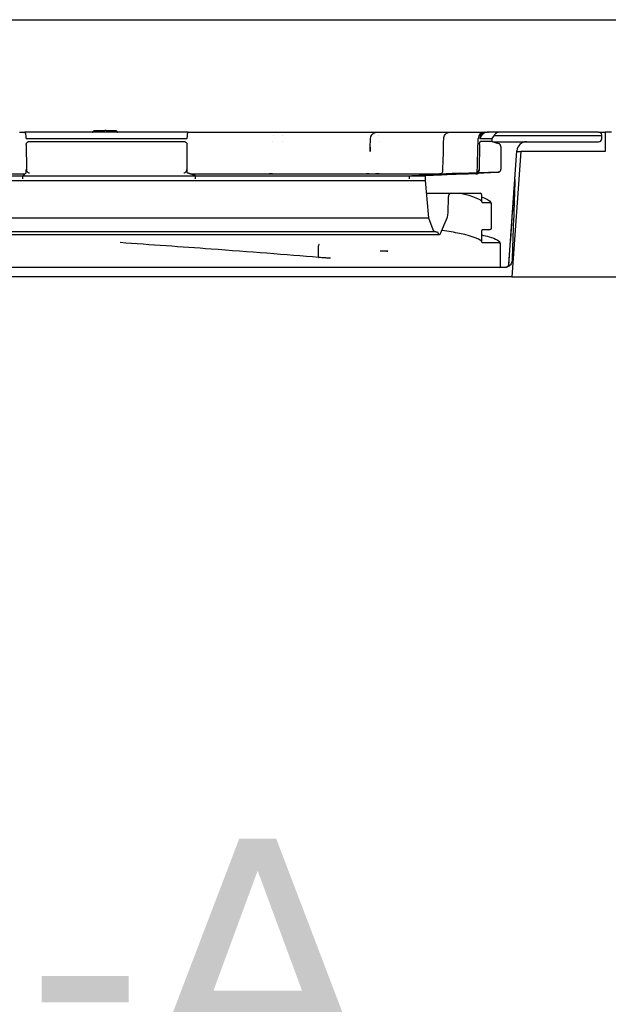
# Model space of a CAD drawing. Header units: millimetres. Extents: x -9144 to 9144, y -300 to 4365.
# Tile 11 of 14: x 1812 to 1903, y 3795 to 3949. Entities that reach past the tile are written whole.
import ezdxf

# ---------------------------------------------------------------- set-up
doc = ezdxf.new("R2010")
doc.units = ezdxf.units.MM
doc.header["$LTSCALE"] = 15
doc.layers.add('_Sichtbarkanten', color=7, linetype='Continuous', lineweight=25)
doc.layers.add('Symbol (ISO)', color=7, linetype='Continuous', lineweight=25)
doc.styles.add('Notiztext (ISO)', font='verdana.ttf')

msp = doc.modelspace()

# ---------------------------------------------------------------- linework, layer by layer
at = {"layer": '_Sichtbarkanten'}
for p, q in [((1230.36, 3948.59), (2424.12, 3948.59)), ((1823.27, 3931.34), (1823.26, 3931.34)), ((1823.26, 3931.34), (1823.27, 3931.34)), ((1823.27, 3931.34), (1824.88, 3931.34)), ((1825.1, 3931.34), (1824.88, 3931.34)), ((1825.1, 3931.34), (1826.54, 3931.34)), ((1826.54, 3931.34), (1826.54, 3931.34)), ((1826.54, 3931.34), (1826.54, 3931.34)), ((1811.61, 3931.09), (1812.37, 3931.09)), ((1837.83, 3931.09), (1812.37, 3931.09)), ((1812.63, 3930.11), (1812.63, 3930.09)), ((1812.63, 3930.09), (1837.65, 3930.09)), ((1813.1, 3929.64), (1837.17, 3929.64)), ((1837.65, 3930.11), (1837.65, 3930.09)), ((1837.83, 3931.09), (1838.6, 3931.09)), ((1838.6, 3931.09), (1838.61, 3931.09)), ((1840.57, 3931.09), (1850.44, 3931.09)), ((1850.91, 3929.59), (1850.91, 3929.59)), ((1851.06, 3930.59), (1851.06, 3930.59)), ((1852.5, 3930.59), (1852.5, 3930.59)), ((1852.58, 3929.59), (1852.58, 3929.59)), ((1854.38, 3931.09), (1866.37, 3931.09)), ((1866.23, 3930.12), (1866.23, 3930.12)), ((1867.53, 3930.59), (1867.53, 3930.59)), ((1867.55, 3929.59), (1867.55, 3929.59)), ((1869.55, 3931.09), (1878.47, 3931.09)), ((1877.62, 3930.12), (1877.62, 3930.12)), ((1880.58, 3931.09), (1883.97, 3931.09)), ((1883.21, 3930.09), (1883.62, 3930.67)), ((1883.21, 3930.11), (1883.21, 3930.09)), ((1883.21, 3930.09), (1885.09, 3930.09)), ((1885.08, 3929.64), (1883.32, 3929.64)), ((1883.97, 3931.09), (1884.18, 3931.09)), ((1884.18, 3931.09), (1884.4, 3931.09)), ((1886.32, 3931.09), (1884.4, 3931.09)), ((1885.09, 3930.09), (1885.08, 3929.64)), ((1885.08, 3929.64), (1886.13, 3929.34)), ((1885.51, 3930.67), (1885.09, 3930.09)), ((1885.25, 3929.59), (1890.46, 3929.59)), ((1885.45, 3930.59), (1902.17, 3930.59)), ((1901.72, 3931.09), (1886.32, 3931.09)), ((1890.46, 3929.59), (1890.5, 3929.59)), ((1890.5, 3929.59), (1901.71, 3929.59)), ((1901.72, 3931.09), (1902.74, 3931.09)), ((1902.17, 3930.59), (1902.22, 3930.59)), ((1902.21, 3930.07), (1902.22, 3930.59)), ((1902.22, 3930.59), (1902.22, 3930.62)), ((1902.74, 3931.09), (1902.74, 3928.09)), ((1903.72, 3931.09), (1902.74, 3931.09)), ((1812.63, 3929.15), (1812.65, 3925.28)), ((1837.65, 3929.15), (1837.63, 3925.28)), ((1883.2, 3929.16), (1883.13, 3925.28)), ((1886.5, 3928.86), (1886.5, 3925.34)), ((1887.77, 3910.56), (1889.01, 3928.19)), ((1889.61, 3928.09), (1888.24, 3908.59)), ((1889, 3928.09), (1889.61, 3928.09)), ((1902.74, 3928.09), (1889.61, 3928.09)), ((1777.08, 3924.59), (1812.43, 3924.59)), ((1779.74, 3923.59), (1874.71, 3923.59)), ((1780.9, 3924.32), (1812.13, 3924.32)), ((1812.11, 3924.31), (1838.98, 3924.31)), ((1812.11, 3923.83), (1812.11, 3924.31)), ((1838.19, 3924.59), (1877.25, 3924.59)), ((1838.94, 3924.32), (1872.59, 3924.32)), ((1838.98, 3923.83), (1838.98, 3924.31)), ((1872.27, 3923.83), (1872.28, 3924.31)), ((1872.28, 3924.31), (1874.75, 3924.31)), ((1874.71, 3923.59), (1874.74, 3923.59)), ((1874.75, 3924.31), (1874.74, 3923.59)), ((1874.74, 3923.59), (1875.25, 3917.78)), ((1877.19, 3924.42), (1874.75, 3924.31)), ((1877.32, 3924.6), (1877.32, 3924.6)), ((1886.15, 3924.88), (1879.97, 3924.68)), ((1880.15, 3924.69), (1879.97, 3924.68)), ((1882.6, 3924.59), (1881.81, 3924.59)), ((1882.62, 3924.59), (1882.6, 3924.59)), ((1882.62, 3924.59), (1882.63, 3924.59)), ((1882.73, 3924.59), (1882.63, 3924.59)), ((1874.92, 3921.59), (1878.8, 3921.59)), ((1878.29, 3918.47), (1878.34, 3921.1)), ((1878.8, 3921.59), (1878.84, 3921.59)), ((1878.84, 3921.59), (1883.29, 3921.59)), ((1883.49, 3921.39), (1883.49, 3920.35)), ((1884.99, 3919.95), (1884.99, 3916.1)), ((1779.23, 3917.78), (1875.22, 3917.78)), ((1875.22, 3917.78), (1875.25, 3917.78)), ((1875.25, 3917.78), (1875.93, 3915.92)), ((1877.13, 3915.31), (1878.14, 3917.74)), ((1884.79, 3915.9), (1883.69, 3915.9)), ((1884.99, 3916.1), (1884.99, 3916.1)), ((1884.99, 3916.1), (1884.99, 3916.1)), ((1777.54, 3915.19), (1876.94, 3915.19)), ((1876.4, 3915.59), (1778.09, 3915.59)), ((1876.4, 3915.59), (1876.64, 3915.59)), ((1876.64, 3915.59), (1876.76, 3915.31)), ((1883.49, 3915.7), (1883.49, 3914.1)), ((1827.24, 3913.9), (1827.24, 3913.9)), ((1858.1, 3911.79), (1858.1, 3913.39)), ((1886.39, 3913.7), (1886.39, 3910.29)), ((1794.03, 3910.09), (1876.21, 3910.09)), ((1876.21, 3910.09), (1877.05, 3910.09)), ((1877.05, 3910.09), (1877.61, 3910.09)), ((1877.61, 3910.09), (1886.59, 3910.09)), ((1886.59, 3910.09), (1887.28, 3910.09)), ((1888.24, 3908.59), (1766.24, 3908.59)), ((1888.24, 3908.59), (2436.84, 3908.59))]:
    msp.add_line(p, q, dxfattribs=at)
for centre, radius, start, end in [((1883.97, 3930.09), 1, 90, 178.6012), ((1886.32, 3930.09), 1, 90, 144.3382), ((1890.5, 3928.09), 1.5, 90, 176), ((1901.71, 3930.09), 0.5, 270, 358), ((1901.72, 3930.59), 0.5, 3.727, 90), ((1886, 3928.86), 0.5, 0, 74), ((1886, 3925.34), 0.5, 299.0799, 0), ((1886.14, 3925.08), 0.2, 271.7899, 299.0799), ((1878.84, 3921.09), 0.5, 90, 179), ((1883.29, 3921.39), 0.2, 0, 90), ((1876.29, 3918.51), 2, 337.3387, 359), ((1876.4, 3916.09), 0.5, 200, 270), ((1876.94, 3915.39), 0.2, 202.6613, 337.3387), ((1886.59, 3910.29), 0.2, 180, 270), ((1887.28, 3910.59), 0.5, 270, 356)]:
    msp.add_arc(centre, radius, start, end, dxfattribs=at)
for centre, major_axis, ratio, start_param, end_param in [((1812.37, 3930.09), (0, 1), 0.25266, 4.729842, 6.283185), ((1837.83, 3930.09), (0, 1), 0.179919, 0, 1.553343), ((1851.91, 3930.09), (0, 1), 0.973548, 0.000002, 0.001249), ((1852.11, 3930.09), (0, 1), 0.455014, 6.283166, 6.283187), ((1884.18, 3930.09), (0, 1), 0.967555, 0, 1.553343), ((1884.4, 3930.09), (0, 1), 0.967555, 0, 0.948381), ((1812.62, 3925.27), (-0.003, 0.5), 0.052344, 3.188044, 4.694247), ((1837.7, 3925.27), (0.003, 0.5), 0.130193, 1.589426, 3.09559), ((1882.6, 3925.27), (0.524, -0.012), 0.954557, 4.871313, 6.288933), ((1877.33, 3924.4), (-0.006, 0.2), 0.999308, 0, 0.301583), ((1877.33, 3924.4), (-0.006, 0.2), 0.057984, 0.052597, 0.054134), ((1882.6, 3925.09), (0.524, -0.012), 0.954551, 4.736308, 5.389495), ((1886.01, 3925.04), (0.009, -0.2), 0.038963, 6.282723, 6.283159)]:
    msp.add_ellipse(centre, major_axis=major_axis, ratio=ratio, start_param=start_param, end_param=end_param, dxfattribs=at)
for points, knots in [([(1822.9, 3931.09), (1822.89, 3931.09), (1822.89, 3931.09), (1822.89, 3931.09), (1822.89, 3931.09), (1822.89, 3931.09), (1822.89, 3931.09), (1822.89, 3931.09), (1822.89, 3931.09), (1822.89, 3931.09), (1822.89, 3931.09), (1822.89, 3931.09), (1822.89, 3931.09), (1822.89, 3931.09), (1822.89, 3931.09), (1822.89, 3931.09), (1822.89, 3931.09), (1822.89, 3931.09), (1822.89, 3931.09), (1822.9, 3931.09), (1822.9, 3931.09), (1822.92, 3931.09), (1822.93, 3931.09), (1822.96, 3931.1), (1822.98, 3931.11), (1823.01, 3931.13), (1823.03, 3931.15), (1823.06, 3931.18), (1823.07, 3931.2), (1823.07, 3931.22)], [0, 0, 0, 0, 0.00640044, 0.00640044, 0.00799459, 0.00799459, 0.00829343, 0.00829343, 0.00834203, 0.00834203, 0.00851759, 0.00851759, 0.00855968, 0.00855968, 0.00857984, 0.00857984, 0.00863971, 0.00863971, 0.00927949, 0.00927949, 0.01030669, 0.01030669, 0.01339649, 0.01339649, 0.01985577, 0.01985577, 0.02622539, 0.02622539, 0.03221248, 0.03221248, 0.03221248, 0.03221248]), ([(1823.07, 3931.22), (1823.08, 3931.23), (1823.09, 3931.25), (1823.12, 3931.29), (1823.14, 3931.3), (1823.18, 3931.32), (1823.2, 3931.33), (1823.22, 3931.34), (1823.23, 3931.34), (1823.24, 3931.34), (1823.25, 3931.34), (1823.25, 3931.34), (1823.25, 3931.34), (1823.26, 3931.34), (1823.26, 3931.34), (1823.26, 3931.34), (1823.26, 3931.34), (1823.26, 3931.34), (1823.26, 3931.34), (1823.26, 3931.34)], [0, 0, 0, 0, 0.00643913, 0.00643913, 0.01280949, 0.01280949, 0.01918228, 0.01918228, 0.02152946, 0.02152946, 0.02271793, 0.02271793, 0.02331402, 0.02331402, 0.02361228, 0.02361228, 0.02364024, 0.02364024, 0.02488826, 0.02488826, 0.02488826, 0.02488826]), ([(1826.54, 3931.34), (1826.56, 3931.34), (1826.57, 3931.34), (1826.59, 3931.33), (1826.6, 3931.33), (1826.63, 3931.32), (1826.64, 3931.32), (1826.66, 3931.3), (1826.67, 3931.3), (1826.69, 3931.28), (1826.7, 3931.27), (1826.72, 3931.24), (1826.72, 3931.23), (1826.73, 3931.22)], [0, 0, 0, 0, 0.0035497, 0.0035497, 0.00699178, 0.00699178, 0.01091697, 0.01091697, 0.01484217, 0.01484217, 0.01876736, 0.01876736, 0.02368754, 0.02368754, 0.02368754, 0.02368754]), ([(1826.73, 3931.22), (1826.74, 3931.2), (1826.75, 3931.18), (1826.78, 3931.14), (1826.79, 3931.13), (1826.83, 3931.11), (1826.85, 3931.1), (1826.88, 3931.09), (1826.89, 3931.09), (1826.9, 3931.09), (1826.91, 3931.09), (1826.91, 3931.09), (1826.91, 3931.09), (1826.91, 3931.09), (1826.91, 3931.09), (1826.91, 3931.09), (1826.91, 3931.09), (1826.91, 3931.09), (1826.91, 3931.09), (1826.91, 3931.09), (1826.91, 3931.09), (1826.91, 3931.09), (1826.91, 3931.09), (1826.91, 3931.09), (1826.91, 3931.09), (1826.91, 3931.09), (1826.91, 3931.09), (1826.91, 3931.09), (1826.91, 3931.09), (1826.91, 3931.09), (1826.91, 3931.09), (1826.91, 3931.09), (1826.9, 3931.09), (1826.89, 3931.09), (1826.88, 3931.09), (1826.86, 3931.09)], [0, 0, 0, 0, 0.00643826, 0.00643826, 0.01280864, 0.01280864, 0.01918144, 0.01918144, 0.02233693, 0.02233693, 0.02313376, 0.02313376, 0.02343252, 0.02343252, 0.02354456, 0.02354456, 0.02358658, 0.02358658, 0.02360645, 0.02360645, 0.02364435, 0.02364435, 0.02372488, 0.02372488, 0.02382554, 0.02382554, 0.02404264, 0.02404264, 0.02499587, 0.02499587, 0.02785714, 0.02785714, 0.03648583, 0.03648583, 0.04432209, 0.04432209, 0.04432209, 0.04432209]), ([(1812.63, 3929.15), (1812.63, 3929.19), (1812.63, 3929.22), (1812.65, 3929.29), (1812.66, 3929.32), (1812.69, 3929.41), (1812.72, 3929.46), (1812.81, 3929.54), (1812.86, 3929.58), (1812.94, 3929.61), (1812.97, 3929.62), (1813.03, 3929.64), (1813.07, 3929.64), (1813.1, 3929.64)], [-0.076634, -0.076634, -0.076634, -0.076634, -0.06673879, -0.06673879, -0.05633804, -0.05633804, -0.03804575, -0.03804575, -0.01978643, -0.01978643, -0.00964417, -0.00964417, -0.000001, -0.000001, -0.000001, -0.000001]), ([(1837.17, 3929.64), (1837.2, 3929.64), (1837.23, 3929.64), (1837.3, 3929.62), (1837.33, 3929.61), (1837.42, 3929.58), (1837.47, 3929.54), (1837.55, 3929.46), (1837.58, 3929.41), (1837.62, 3929.32), (1837.63, 3929.28), (1837.64, 3929.22), (1837.65, 3929.19), (1837.65, 3929.15)], [-0.07665019, -0.07665019, -0.07665019, -0.07665019, -0.06695301, -0.06695301, -0.0567521, -0.0567521, -0.03848474, -0.03848474, -0.02019094, -0.02019094, -0.00984488, -0.00984488, 0, 0, 0, 0]), ([(1838.6, 3931.09), (1838.63, 3931.09), (1838.67, 3931.09), (1838.71, 3931.09), (1838.73, 3931.09), (1838.76, 3931.09), (1838.79, 3931.09), (1838.83, 3931.09), (1838.88, 3931.09), (1838.92, 3931.09), (1838.95, 3931.09), (1838.98, 3931.09), (1839, 3931.09), (1839.06, 3931.09), (1839.11, 3931.09), (1839.16, 3931.09), (1839.19, 3931.09), (1839.21, 3931.09), (1839.24, 3931.09), (1839.3, 3931.09), (1839.36, 3931.09), (1839.43, 3931.09), (1839.45, 3931.09), (1839.47, 3931.09), (1839.49, 3931.09), (1839.56, 3931.09), (1839.63, 3931.09), (1839.7, 3931.09), (1839.72, 3931.09), (1839.73, 3931.09), (1839.75, 3931.09)], [0.0000004, 0.0000004, 0.0000004, 0.0000004, 0.0709999, 0.0709999, 0.0709999, 0.125, 0.125, 0.125, 0.2038322, 0.2038322, 0.2038322, 0.25, 0.25, 0.25, 0.336501, 0.336501, 0.336501, 0.375, 0.375, 0.375, 0.4692399, 0.4692399, 0.4692399, 0.5, 0.5, 0.5, 0.6019237, 0.6019237, 0.6019237, 0.6247402, 0.6247402, 0.6247402, 0.6247402]), ([(1840.02, 3931.09), (1840.11, 3931.09), (1840.19, 3931.09), (1840.28, 3931.09), (1840.28, 3931.09), (1840.29, 3931.09), (1840.3, 3931.09), (1840.3, 3931.09), (1840.3, 3931.09), (1840.3, 3931.09)], [0.7500825, 0.7500825, 0.7500825, 0.7500825, 0.8673233, 0.8673233, 0.8673233, 0.875, 0.875, 0.875, 0.8751905, 0.8751905, 0.8751905, 0.8751905]), ([(1851.02, 3931.09), (1851.11, 3931.09), (1851.23, 3931.09), (1851.34, 3931.09), (1851.38, 3931.09)], [0.2915239, 0.2915239, 0.2915239, 0.2915239, 0.4285714, 0.5056441, 0.5056441, 0.5056441, 0.5056441]), ([(1851.6, 3931.09), (1851.62, 3931.09), (1851.67, 3931.09), (1851.72, 3931.09), (1851.75, 3931.09)], [0.6637893, 0.6637893, 0.6637893, 0.6637893, 0.7142857, 0.8042839, 0.8042839, 0.8042839, 0.8042839]), ([(1851.91, 3931.09), (1851.91, 3931.09), (1851.91, 3931.09), (1851.91, 3931.09), (1851.92, 3931.09), (1851.92, 3931.09), (1851.92, 3931.09), (1851.93, 3931.09), (1851.93, 3931.09), (1851.94, 3931.09), (1851.94, 3931.09), (1851.95, 3931.09), (1851.95, 3931.09), (1851.96, 3931.09), (1851.97, 3931.09), (1851.97, 3931.09), (1851.98, 3931.09), (1851.99, 3931.09), (1852, 3931.09), (1852, 3931.09), (1852.01, 3931.09), (1852.02, 3931.09), (1852.03, 3931.09), (1852.03, 3931.09), (1852.04, 3931.09), (1852.05, 3931.09), (1852.06, 3931.09), (1852.06, 3931.09), (1852.07, 3931.09), (1852.08, 3931.09), (1852.09, 3931.09), (1852.09, 3931.09), (1852.1, 3931.09), (1852.11, 3931.09)], [0, 0, 0, 0, 0.090909, 0.090909, 0.090909, 0.181818, 0.181818, 0.181818, 0.272727, 0.272727, 0.272727, 0.363636, 0.363636, 0.363636, 0.454545, 0.454545, 0.454545, 0.545455, 0.545455, 0.545455, 0.636364, 0.636364, 0.636364, 0.727273, 0.727273, 0.727273, 0.818182, 0.818182, 0.818182, 0.909091, 0.909091, 0.909091, 1, 1, 1, 1]), ([(1852.71, 3931.09), (1852.72, 3931.09), (1852.84, 3931.09), (1853.07, 3931.09), (1853.29, 3931.09), (1853.4, 3931.09)], [0.2736679, 0.2736679, 0.2736679, 0.2736679, 0.2857143, 0.4285714, 0.5708034, 0.5708034, 0.5708034, 0.5708034]), ([(1853.73, 3931.09), (1853.73, 3931.09), (1853.84, 3931.09), (1853.95, 3931.09), (1854.06, 3931.09), (1854.06, 3931.09)], [0.7142396, 0.7142396, 0.7142396, 0.7142396, 0.7142857, 0.8571429, 0.8575075, 0.8575075, 0.8575075, 0.8575075]), ([(1866.23, 3930.13), (1866.23, 3930.24), (1866.25, 3930.34), (1866.33, 3930.54), (1866.38, 3930.64), (1866.52, 3930.8), (1866.6, 3930.88), (1866.78, 3930.99), (1866.88, 3931.03), (1867.02, 3931.07), (1867.06, 3931.08), (1867.14, 3931.09), (1867.18, 3931.09), (1867.23, 3931.09)], [0, 0, 0, 0, 0.0323641, 0.0323641, 0.06421, 0.06421, 0.0960745, 0.0960745, 0.1279381, 0.1279381, 0.1402155, 0.1402155, 0.152683, 0.152683, 0.152683, 0.152683]), ([(1866.83, 3931.09), (1866.88, 3931.09), (1866.96, 3931.09), (1867.03, 3931.09), (1867.06, 3931.09)], [0.2993701, 0.2993701, 0.2993701, 0.2993701, 0.4285714, 0.5128026, 0.5128026, 0.5128026, 0.5128026]), ([(1867.16, 3931.09), (1867.17, 3931.09), (1867.18, 3931.09), (1867.19, 3931.09), (1867.19, 3931.09)], [0.66170265, 0.66170265, 0.66170265, 0.66170265, 0.71428571, 0.72812841, 0.72812841, 0.72812841, 0.72812841]), ([(1867.23, 3931.09), (1867.23, 3931.09), (1867.23, 3931.09), (1867.23, 3931.09), (1867.23, 3931.09), (1867.23, 3931.09), (1867.23, 3931.09), (1867.23, 3931.09), (1867.23, 3931.09), (1867.24, 3931.09), (1867.24, 3931.09), (1867.24, 3931.09), (1867.25, 3931.09), (1867.25, 3931.09), (1867.26, 3931.09), (1867.26, 3931.09), (1867.27, 3931.09), (1867.27, 3931.09), (1867.28, 3931.09), (1867.29, 3931.09), (1867.29, 3931.09), (1867.3, 3931.09), (1867.31, 3931.09), (1867.31, 3931.09), (1867.32, 3931.09), (1867.33, 3931.09), (1867.34, 3931.09), (1867.34, 3931.09), (1867.35, 3931.09), (1867.36, 3931.09), (1867.37, 3931.09), (1867.37, 3931.09), (1867.38, 3931.09), (1867.39, 3931.09)], [0.0332566, 0.0332566, 0.0332566, 0.0332566, 0.0909091, 0.0909091, 0.0909091, 0.1818182, 0.1818182, 0.1818182, 0.2727273, 0.2727273, 0.2727273, 0.3636364, 0.3636364, 0.3636364, 0.4545455, 0.4545455, 0.4545455, 0.5454545, 0.5454545, 0.5454545, 0.6363636, 0.6363636, 0.6363636, 0.7272727, 0.7272727, 0.7272727, 0.8181818, 0.8181818, 0.8181818, 0.9090909, 0.9090909, 0.9090909, 1, 1, 1, 1]), ([(1867.39, 3931.09), (1867.5, 3931.09), (1867.72, 3931.09), (1868.06, 3931.09), (1868.38, 3931.09), (1868.59, 3931.09), (1868.69, 3931.09)], [0, 0, 0, 0, 0.1428571, 0.2857143, 0.4285714, 0.56637, 0.56637, 0.56637, 0.56637]), ([(1869, 3931.09), (1869, 3931.09), (1869.1, 3931.09), (1869.2, 3931.09), (1869.29, 3931.09), (1869.29, 3931.09)], [0.7141471, 0.7141471, 0.7141471, 0.7141471, 0.7142857, 0.8571429, 0.8579502, 0.8579502, 0.8579502, 0.8579502]), ([(1877.62, 3930.12), (1877.63, 3930.22), (1877.65, 3930.33), (1877.72, 3930.53), (1877.77, 3930.63), (1877.9, 3930.79), (1877.98, 3930.87), (1878.16, 3930.98), (1878.26, 3931.03), (1878.41, 3931.07), (1878.45, 3931.08), (1878.53, 3931.09), (1878.58, 3931.09), (1878.62, 3931.09)], [0, 0, 0, 0, 0.0323627, 0.0323627, 0.0642085, 0.0642085, 0.0960728, 0.0960728, 0.1279363, 0.1279363, 0.1408445, 0.1408445, 0.1539743, 0.1539743, 0.1539743, 0.1539743]), ([(1878.62, 3931.09), (1878.62, 3931.09), (1878.62, 3931.09), (1878.62, 3931.09), (1878.62, 3931.09), (1878.62, 3931.09), (1878.63, 3931.09), (1878.63, 3931.09), (1878.63, 3931.09), (1878.63, 3931.09), (1878.64, 3931.09), (1878.64, 3931.09), (1878.65, 3931.09), (1878.65, 3931.09), (1878.66, 3931.09), (1878.66, 3931.09), (1878.67, 3931.09), (1878.67, 3931.09), (1878.68, 3931.09), (1878.68, 3931.09), (1878.69, 3931.09), (1878.7, 3931.09), (1878.7, 3931.09), (1878.71, 3931.09), (1878.72, 3931.09), (1878.73, 3931.09), (1878.73, 3931.09), (1878.74, 3931.09)], [0.2198945, 0.2198945, 0.2198945, 0.2198945, 0.2727273, 0.2727273, 0.2727273, 0.3636364, 0.3636364, 0.3636364, 0.4545455, 0.4545455, 0.4545455, 0.5454545, 0.5454545, 0.5454545, 0.6363636, 0.6363636, 0.6363636, 0.7272727, 0.7272727, 0.7272727, 0.8181818, 0.8181818, 0.8181818, 0.9090909, 0.9090909, 0.9090909, 0.9934844, 0.9934844, 0.9934844, 0.9934844]), ([(1878.74, 3931.09), (1878.85, 3931.09), (1878.99, 3931.09), (1879.12, 3931.09), (1879.15, 3931.09)], [0, 0, 0, 0, 0.1428571, 0.1774511, 0.1774511, 0.1774511, 0.1774511]), ([(1879.41, 3931.09), (1879.5, 3931.09), (1879.69, 3931.09), (1879.95, 3931.09), (1880.19, 3931.09), (1880.34, 3931.09), (1880.4, 3931.09), (1880.4, 3931.09)], [0.2997158, 0.2997158, 0.2997158, 0.2997158, 0.4285714, 0.5714286, 0.7142857, 0.8571429, 0.8587175, 0.8587175, 0.8587175, 0.8587175]), ([(1883.2, 3929.16), (1883.2, 3929.19), (1883.2, 3929.23), (1883.2, 3929.29), (1883.2, 3929.32), (1883.21, 3929.41), (1883.22, 3929.46), (1883.25, 3929.54), (1883.26, 3929.58), (1883.28, 3929.61), (1883.29, 3929.62), (1883.31, 3929.64), (1883.32, 3929.64), (1883.32, 3929.64)], [-0.07602309, -0.07602309, -0.07602309, -0.07602309, -0.06637957, -0.06637957, -0.05627322, -0.05627322, -0.03830342, -0.03830342, -0.02028456, -0.02028456, -0.00990727, -0.00990727, -0.000001, -0.000001, -0.000001, -0.000001]), ([(1884.5, 3931.09), (1884.53, 3931.09), (1884.55, 3931.09), (1884.56, 3931.09), (1884.57, 3931.09), (1884.57, 3931.09), (1884.57, 3931.09), (1884.57, 3931.09), (1884.57, 3931.09), (1884.57, 3931.09), (1884.57, 3931.09), (1884.57, 3931.09), (1884.57, 3931.09), (1884.57, 3931.09), (1884.57, 3931.09), (1884.57, 3931.09), (1884.57, 3931.09), (1884.57, 3931.09), (1884.57, 3931.09), (1884.57, 3931.09), (1884.57, 3931.09), (1884.57, 3931.09), (1884.57, 3931.09), (1884.58, 3931.09), (1884.58, 3931.09), (1884.59, 3931.09), (1884.6, 3931.09), (1884.6, 3931.09), (1884.6, 3931.09), (1884.6, 3931.09)], [0, 0, 0, 0, 0.03210054, 0.03210054, 0.04803914, 0.04803914, 0.04953221, 0.04953221, 0.05065201, 0.05065201, 0.05086204, 0.05086204, 0.05096243, 0.05096243, 0.05098751, 0.05098751, 0.05101267, 0.05101267, 0.05103787, 0.05103787, 0.05108863, 0.05108863, 0.05129099, 0.05129099, 0.05289188, 0.05289188, 0.05409179, 0.05409179, 0.05431677, 0.05431677, 0.05431677, 0.05431677]), ([(1812.65, 3925.26), (1812.65, 3925.26), (1812.65, 3925.27), (1812.65, 3925.28), (1812.65, 3925.28), (1812.65, 3925.28)], [-0.002454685, -0.002454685, -0.002454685, -0.002454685, -0.001238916, -0.001238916, 0, 0, 0, 0]), ([(1812.65, 3925.26), (1812.65, 3925.23), (1812.65, 3925.2), (1812.67, 3925.15), (1812.67, 3925.12), (1812.71, 3925.04), (1812.74, 3924.99), (1812.83, 3924.89), (1812.88, 3924.85), (1813, 3924.79), (1813.08, 3924.77), (1813.15, 3924.77), (1813.15, 3924.77), (1813.15, 3924.77)], [0.00001327, 0.00001327, 0.00001327, 0.00001327, 0.00834114, 0.00834114, 0.01722911, 0.01722911, 0.03643082, 0.03643082, 0.05920891, 0.05920891, 0.08582684, 0.08582684, 0.08620556, 0.08620556, 0.08620556, 0.08620556]), ([(1837.16, 3924.77), (1837.16, 3924.77), (1837.16, 3924.77), (1837.23, 3924.77), (1837.3, 3924.79), (1837.41, 3924.85), (1837.46, 3924.89), (1837.54, 3924.99), (1837.58, 3925.04), (1837.61, 3925.12), (1837.62, 3925.15), (1837.63, 3925.2), (1837.63, 3925.23), (1837.63, 3925.26)], [-0.00038172, -0.00038172, -0.00038172, -0.00038172, 0, 0, 0.02682881, 0.02682881, 0.0497877, 0.0497877, 0.06914169, 0.06914169, 0.07810016, 0.07810016, 0.08649247, 0.08649247, 0.08649247, 0.08649247]), ([(1837.63, 3925.28), (1837.63, 3925.28), (1837.63, 3925.28), (1837.63, 3925.27), (1837.63, 3925.26), (1837.63, 3925.26)], [-0.002508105, -0.002508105, -0.002508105, -0.002508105, -0.001265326, -0.001265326, -0.000051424, -0.000051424, -0.000051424, -0.000051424]), ([(1877.11, 3924.59), (1877.03, 3924.59), (1876.98, 3924.59), (1876.98, 3924.59), (1876.98, 3924.59), (1876.99, 3924.59), (1876.99, 3924.59), (1877.02, 3924.59), (1877.03, 3924.59), (1877.07, 3924.6), (1877.1, 3924.6), (1877.17, 3924.63), (1877.22, 3924.65), (1877.31, 3924.71), (1877.35, 3924.75), (1877.41, 3924.84), (1877.44, 3924.88), (1877.47, 3924.98), (1877.48, 3925.03), (1877.48, 3925.07)], [0, 0, 0, 0, 0.067021, 0.067021, 0.0705859, 0.0705859, 0.0747527, 0.0747527, 0.0782396, 0.0782396, 0.0864775, 0.0864775, 0.1024531, 0.1024531, 0.1183834, 0.1183834, 0.1343164, 0.1343164, 0.1484467, 0.1484467, 0.1484467, 0.1484467]), ([(1882.74, 3924.78), (1882.75, 3924.8), (1882.76, 3924.82), (1882.8, 3924.88), (1882.82, 3924.93), (1882.84, 3925.01), (1882.84, 3925.04), (1882.84, 3925.08)], [0.04600831, 0.04600831, 0.04600831, 0.04600831, 0.05179207, 0.05179207, 0.06761645, 0.06761645, 0.07742944, 0.07742944, 0.07742944, 0.07742944]), ([(1883.13, 3925.26), (1883.13, 3925.23), (1883.13, 3925.2), (1883.12, 3925.15), (1883.11, 3925.12), (1883.09, 3925.03), (1883.07, 3924.98), (1883, 3924.89), (1882.96, 3924.85), (1882.89, 3924.8), (1882.85, 3924.79), (1882.81, 3924.78)], [0.00000905, 0.00000905, 0.00000905, 0.00000905, 0.00839146, 0.00839146, 0.01732445, 0.01732445, 0.03658707, 0.03658707, 0.05897971, 0.05897971, 0.07612262, 0.07612262, 0.07612262, 0.07612262]), ([(1883.13, 3925.26), (1883.13, 3925.26), (1883.13, 3925.27), (1883.13, 3925.27), (1883.13, 3925.28), (1883.13, 3925.28)], [-0.002238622, -0.002238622, -0.002238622, -0.002238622, -0.001130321, -0.001130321, 0, 0, 0, 0]), ([(1872.28, 3924.31), (1873.26, 3924.35), (1874.84, 3924.42), (1876.55, 3924.5), (1877.17, 3924.53)], [0, 0, 0, 0, 0.3333333, 0.5111757, 0.5111757, 0.5111757, 0.5111757]), ([(1877.01, 3924.42), (1877.01, 3924.42), (1877.01, 3924.42), (1877.01, 3924.42), (1877.01, 3924.42), (1877.01, 3924.42), (1877.01, 3924.42), (1877.02, 3924.42), (1877.02, 3924.43), (1877.02, 3924.43), (1877.02, 3924.43), (1877.03, 3924.43), (1877.03, 3924.43), (1877.04, 3924.43), (1877.05, 3924.43), (1877.07, 3924.44), (1877.08, 3924.44), (1877.11, 3924.46), (1877.13, 3924.48), (1877.15, 3924.5), (1877.15, 3924.51), (1877.16, 3924.51)], [0.04523608, 0.04523608, 0.04523608, 0.04523608, 0.04605752, 0.04605752, 0.04729039, 0.04729039, 0.04800715, 0.04800715, 0.04874863, 0.04874863, 0.04941452, 0.04941452, 0.05043521, 0.05043521, 0.0524268, 0.0524268, 0.05666365, 0.05666365, 0.06281869, 0.06281869, 0.06567403, 0.06567403, 0.06567403, 0.06567403]), ([(1877.16, 3924.51), (1877.16, 3924.51), (1877.16, 3924.51), (1877.16, 3924.51), (1877.16, 3924.51), (1877.16, 3924.52), (1877.16, 3924.52), (1877.16, 3924.52), (1877.16, 3924.52), (1877.17, 3924.53), (1877.17, 3924.53), (1877.19, 3924.55), (1877.2, 3924.56), (1877.21, 3924.57)], [0, 0, 0, 0, 0.000010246, 0.000010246, 0.000030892, 0.000030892, 0.000471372, 0.000471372, 0.001058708, 0.001058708, 0.002625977, 0.002625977, 0.008042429, 0.008042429, 0.008042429, 0.008042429]), ([(1877.16, 3924.51), (1877.17, 3924.53), (1877.18, 3924.55), (1877.21, 3924.56), (1877.21, 3924.57), (1877.21, 3924.57)], [0, 0, 0, 0, 0.006443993, 0.006443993, 0.008039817, 0.008039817, 0.008039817, 0.008039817]), ([(1877.41, 3924.52), (1877.38, 3924.5), (1877.34, 3924.47), (1877.27, 3924.44), (1877.23, 3924.43), (1877.19, 3924.42)], [-0.03406923, -0.03406923, -0.03406923, -0.03406923, -0.01212984, -0.01212984, -0.00000091, -0.00000091, -0.00000091, -0.00000091]), ([(1877.47, 3924.44), (1877.44, 3924.44), (1877.42, 3924.44), (1877.39, 3924.43), (1877.37, 3924.43), (1877.35, 3924.43), (1877.33, 3924.43), (1877.31, 3924.43), (1877.29, 3924.43), (1877.27, 3924.43), (1877.25, 3924.43), (1877.23, 3924.43), (1877.22, 3924.43), (1877.21, 3924.43), (1877.2, 3924.43), (1877.19, 3924.42)], [0, 0, 0, 0, 0.1428571, 0.1428571, 0.1428571, 0.2857143, 0.2857143, 0.2857143, 0.4285714, 0.4285714, 0.4285714, 0.5714286, 0.5714286, 0.5714286, 0.6791821, 0.6791821, 0.6791821, 0.6791821]), ([(1877.22, 3924.57), (1877.22, 3924.57), (1877.22, 3924.57), (1877.24, 3924.58), (1877.26, 3924.59), (1877.29, 3924.6), (1877.29, 3924.6), (1877.3, 3924.6), (1877.31, 3924.6), (1877.31, 3924.6), (1877.31, 3924.6), (1877.31, 3924.6), (1877.32, 3924.6), (1877.32, 3924.6), (1877.32, 3924.6), (1877.32, 3924.6), (1877.32, 3924.6), (1877.32, 3924.6)], [0.00777433, 0.00777433, 0.00777433, 0.00777433, 0.00810844, 0.00810844, 0.01467807, 0.01467807, 0.01684168, 0.01684168, 0.01756198, 0.01756198, 0.01780204, 0.01780204, 0.01900287, 0.01900287, 0.01905913, 0.01905913, 0.01907413, 0.01907413, 0.01907413, 0.01907413]), ([(1877.47, 3924.54), (1877.47, 3924.54), (1877.47, 3924.54), (1877.46, 3924.54), (1877.45, 3924.54), (1877.43, 3924.53), (1877.42, 3924.52), (1877.41, 3924.52)], [-0.006843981, -0.006843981, -0.006843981, -0.006843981, -0.006058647, -0.006058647, -0.003943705, -0.003943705, -0.000289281, -0.000289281, -0.000289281, -0.000289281]), ([(1886.02, 3924.84), (1885.72, 3924.82), (1885.42, 3924.81), (1885.14, 3924.8), (1884.85, 3924.78), (1884.57, 3924.77), (1884.29, 3924.76), (1884, 3924.74), (1883.71, 3924.73), (1883.39, 3924.71), (1883.07, 3924.7), (1882.74, 3924.68), (1882.39, 3924.67), (1882.04, 3924.65), (1881.68, 3924.63), (1881.3, 3924.62), (1880.92, 3924.6), (1880.53, 3924.58), (1880.13, 3924.56), (1879.72, 3924.54), (1879.3, 3924.52), (1878.85, 3924.5), (1878.41, 3924.48), (1877.95, 3924.46), (1877.47, 3924.44)], [0, 0, 0, 0, 0.125, 0.125, 0.125, 0.25, 0.25, 0.25, 0.375, 0.375, 0.375, 0.5, 0.5, 0.5, 0.625, 0.625, 0.625, 0.75, 0.75, 0.75, 0.875, 0.875, 0.875, 1, 1, 1, 1]), ([(1882.39, 3924.59), (1882.37, 3924.59), (1882.36, 3924.59), (1882.35, 3924.59), (1882.35, 3924.59), (1882.35, 3924.59), (1882.34, 3924.59), (1882.34, 3924.59), (1882.34, 3924.59), (1882.34, 3924.59), (1882.34, 3924.59), (1882.34, 3924.59), (1882.34, 3924.59), (1882.34, 3924.59), (1882.34, 3924.59), (1882.34, 3924.59), (1882.34, 3924.59), (1882.34, 3924.59), (1882.34, 3924.59), (1882.34, 3924.59), (1882.34, 3924.59), (1882.34, 3924.59), (1882.34, 3924.59), (1882.34, 3924.59), (1882.34, 3924.59), (1882.34, 3924.59), (1882.34, 3924.59), (1882.34, 3924.59), (1882.34, 3924.59), (1882.34, 3924.59)], [0, 0, 0, 0, 0.02412837, 0.02412837, 0.0301195, 0.0301195, 0.03461244, 0.03461244, 0.03545478, 0.03545478, 0.03577067, 0.03577067, 0.03592126, 0.03592126, 0.035959, 0.035959, 0.03597787, 0.03597787, 0.03599678, 0.03599678, 0.03603507, 0.03603507, 0.03618869, 0.03618869, 0.03633904, 0.03633904, 0.0364142, 0.0364142, 0.03645178, 0.03645178, 0.03645178, 0.03645178]), ([(1883.04, 3924.7), (1883.02, 3924.68), (1883, 3924.67), (1882.94, 3924.63), (1882.89, 3924.61), (1882.82, 3924.6), (1882.8, 3924.6), (1882.77, 3924.59), (1882.75, 3924.59), (1882.73, 3924.59)], [0.04142712, 0.04142712, 0.04142712, 0.04142712, 0.04800769, 0.04800769, 0.0639395, 0.0639395, 0.06938901, 0.06938901, 0.07490464, 0.07490464, 0.07490464, 0.07490464]), ([(1885.97, 3924.88), (1885.98, 3924.88), (1885.98, 3924.88), (1886, 3924.88), (1886.01, 3924.88), (1886.01, 3924.88), (1886.02, 3924.88), (1886.02, 3924.88), (1886.02, 3924.88), (1886.02, 3924.89), (1886.03, 3924.89), (1886.03, 3924.89), (1886.03, 3924.89), (1886.03, 3924.89)], [0, 0, 0, 0, 0.002494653, 0.002494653, 0.004617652, 0.004617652, 0.005779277, 0.005779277, 0.006465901, 0.006465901, 0.007566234, 0.007566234, 0.00819105, 0.00819105, 0.00819105, 0.00819105]), ([(1886.22, 3924.89), (1886.21, 3924.89), (1886.21, 3924.89), (1886.2, 3924.88), (1886.2, 3924.88), (1886.18, 3924.87), (1886.17, 3924.87), (1886.15, 3924.86), (1886.13, 3924.86), (1886.1, 3924.85), (1886.08, 3924.84), (1886.04, 3924.84), (1886.03, 3924.84), (1886.02, 3924.84)], [0.01469382, 0.01469382, 0.01469382, 0.01469382, 0.01567858, 0.01567858, 0.01883475, 0.01883475, 0.02201114, 0.02201114, 0.02642748, 0.02642748, 0.03335175, 0.03335175, 0.03706878, 0.03706878, 0.03706878, 0.03706878]), ([(1886.15, 3924.88), (1886.16, 3924.88), (1886.17, 3924.88), (1886.19, 3924.88), (1886.2, 3924.88), (1886.21, 3924.89), (1886.21, 3924.89), (1886.22, 3924.89), (1886.22, 3924.89), (1886.22, 3924.89), (1886.22, 3924.89), (1886.23, 3924.89), (1886.23, 3924.9), (1886.23, 3924.9), (1886.23, 3924.9), (1886.23, 3924.9), (1886.23, 3924.9), (1886.23, 3924.9), (1886.23, 3924.9), (1886.23, 3924.9)], [0, 0, 0, 0, 0.00319131, 0.00319131, 0.00634763, 0.00634763, 0.00749512, 0.00749512, 0.00791305, 0.00791305, 0.00831121, 0.00831121, 0.00886694, 0.00886694, 0.00935007, 0.00935007, 0.01000072, 0.01000072, 0.01002868, 0.01002868, 0.01002868, 0.01002868]), ([(1887.8, 3911.08), (1887.96, 3913.29), (1888.11, 3915.5), (1888.34, 3918.82), (1888.42, 3919.93), (1888.53, 3921.59), (1888.57, 3922.15), (1888.63, 3922.98), (1888.65, 3923.26), (1888.67, 3923.67), (1888.68, 3923.81), (1888.7, 3924.02), (1888.7, 3924.09), (1888.71, 3924.19), (1888.71, 3924.23), (1888.71, 3924.28), (1888.71, 3924.29), (1888.72, 3924.32), (1888.72, 3924.33), (1888.72, 3924.34), (1888.72, 3924.34), (1888.72, 3924.35), (1888.72, 3924.35), (1888.72, 3924.35), (1888.72, 3924.35), (1888.72, 3924.36), (1888.72, 3924.36), (1888.72, 3924.36)], [0, 0, 0, 0, 0.665736, 0.665736, 0.998986, 0.998986, 1.165913, 1.165913, 1.249639, 1.249639, 1.291738, 1.291738, 1.312998, 1.312998, 1.32381, 1.32381, 1.329366, 1.329366, 1.332261, 1.332261, 1.333794, 1.333794, 1.334616, 1.334616, 1.335057, 1.335057, 1.335527, 1.335527, 1.335527, 1.335527]), ([(1880.04, 3921.59), (1880.03, 3921.59), (1880.02, 3921.59), (1880, 3921.59), (1880, 3921.59), (1880, 3921.59), (1880, 3921.59), (1880, 3921.59), (1880, 3921.59), (1880, 3921.59), (1880, 3921.59), (1880, 3921.59), (1880, 3921.59), (1880, 3921.59), (1880, 3921.59), (1880, 3921.59), (1880, 3921.59), (1880, 3921.59), (1880, 3921.59), (1880, 3921.59), (1880, 3921.59), (1880, 3921.59), (1880, 3921.59), (1880, 3921.59), (1880, 3921.59), (1880, 3921.59), (1880.01, 3921.59), (1880.01, 3921.59)], [0, 0, 0, 0, 0.00317894, 0.00317894, 0.00357726, 0.00357726, 0.00387602, 0.00387602, 0.00389982, 0.00389982, 0.00391973, 0.00391973, 0.0039462, 0.0039462, 0.00396613, 0.00396613, 0.00428476, 0.00428476, 0.00440944, 0.00440944, 0.00466642, 0.00466642, 0.00581142, 0.00581142, 0.00924954, 0.00924954, 0.01368723, 0.01368723, 0.01368723, 0.01368723]), ([(1883.49, 3921.01), (1884.27, 3920.76), (1884.76, 3920.54), (1884.97, 3920.1), (1884.99, 3920.03), (1884.99, 3919.95)], [0.828866, 0.828866, 0.828866, 0.828866, 1.891624, 1.891624, 2.084321, 2.084321, 2.084321, 2.084321]), ([(1883.49, 3920.35), (1883.49, 3920.32), (1883.5, 3920.3), (1883.52, 3920.25), (1883.53, 3920.23), (1883.57, 3920.19), (1883.59, 3920.18), (1883.64, 3920.16), (1883.67, 3920.15), (1883.69, 3920.15)], [-0.03155404, -0.03155404, -0.03155404, -0.03155404, -0.0236407, -0.0236407, -0.01591774, -0.01591774, -0.00790638, -0.00790638, 0, 0, 0, 0]), ([(1883.69, 3920.15), (1883.87, 3920.15), (1884.06, 3920.15), (1884.42, 3920.15), (1884.61, 3920.15), (1884.79, 3920.15)], [-0.1099619, -0.1099619, -0.1099619, -0.1099619, -0.0549997, -0.0549997, 0, 0, 0, 0]), ([(1884.79, 3920.15), (1884.82, 3920.15), (1884.84, 3920.14), (1884.89, 3920.13), (1884.91, 3920.11), (1884.95, 3920.07), (1884.97, 3920.05), (1884.99, 3920), (1884.99, 3919.98), (1884.99, 3919.95)], [-0.03155603, -0.03155603, -0.03155603, -0.03155603, -0.02371571, -0.02371571, -0.01600154, -0.01600154, -0.00795658, -0.00795658, 0, 0, 0, 0]), ([(1883.49, 3914.1), (1883.49, 3914.24), (1882.4, 3914.86), (1879.28, 3915.49), (1878.37, 3915.65), (1877.33, 3915.81)], [0, 0, 0, 0, 2.014288, 2.014288, 2.68814, 2.68814, 2.68814, 2.68814]), ([(1883.69, 3915.9), (1883.67, 3915.9), (1883.64, 3915.89), (1883.59, 3915.88), (1883.57, 3915.86), (1883.53, 3915.82), (1883.52, 3915.8), (1883.5, 3915.75), (1883.49, 3915.73), (1883.49, 3915.7)], [-0.03155735, -0.03155735, -0.03155735, -0.03155735, -0.02371828, -0.02371828, -0.01600415, -0.01600415, -0.00795813, -0.00795813, 0, 0, 0, 0]), ([(1884.99, 3916.1), (1884.99, 3916.07), (1884.99, 3916.05), (1884.97, 3916), (1884.95, 3915.98), (1884.92, 3915.94), (1884.89, 3915.93), (1884.84, 3915.91), (1884.82, 3915.9), (1884.79, 3915.9)], [-0.03155283, -0.03155283, -0.03155283, -0.03155283, -0.02364153, -0.02364153, -0.01591899, -0.01591899, -0.00790713, -0.00790713, 0, 0, 0, 0]), ([(1883.49, 3915.11), (1883.94, 3915.01), (1884.34, 3914.91), (1885.74, 3914.5), (1886.39, 3914.23), (1886.39, 3913.7)], [1.477522, 1.477522, 1.477522, 1.477522, 1.924746, 1.924746, 3.286593, 3.286593, 3.286593, 3.286593]), ([(1858.18, 3911.59), (1853.07, 3912.02), (1847.34, 3912.46), (1836.81, 3913.23), (1832.01, 3913.56), (1827.24, 3913.9)], [0, 0, 0, 0, 1.837931, 1.837931, 3.270722, 3.270722, 3.270722, 3.270722]), ([(1858.21, 3913.59), (1858.21, 3913.59), (1858.21, 3913.59), (1858.21, 3913.59), (1858.19, 3913.59), (1858.16, 3913.56), (1858.14, 3913.55), (1858.12, 3913.51), (1858.11, 3913.49), (1858.1, 3913.44), (1858.1, 3913.42), (1858.1, 3913.39)], [-0.03878437, -0.03878437, -0.03878437, -0.03878437, -0.03649712, -0.03649712, -0.02335251, -0.02335251, -0.01563134, -0.01563134, -0.00791279, -0.00791279, 0, 0, 0, 0]), ([(1883.49, 3914.1), (1883.49, 3914.07), (1883.5, 3914.05), (1883.52, 3914), (1883.53, 3913.98), (1883.57, 3913.94), (1883.59, 3913.93), (1883.64, 3913.91), (1883.67, 3913.9), (1883.69, 3913.9)], [-0.03155405, -0.03155405, -0.03155405, -0.03155405, -0.0236407, -0.0236407, -0.01591774, -0.01591774, -0.00790638, -0.00790638, -0.00000016, -0.00000016, -0.00000016, -0.00000016]), ([(1883.69, 3913.9), (1884.11, 3913.9), (1884.52, 3913.9), (1885.36, 3913.9), (1885.77, 3913.9), (1886.19, 3913.9)], [-0.2497763, -0.2497763, -0.2497763, -0.2497763, -0.124999, -0.124999, 0, 0, 0, 0]), ([(1886.19, 3913.9), (1886.22, 3913.9), (1886.24, 3913.89), (1886.29, 3913.88), (1886.31, 3913.86), (1886.35, 3913.82), (1886.37, 3913.8), (1886.39, 3913.75), (1886.39, 3913.73), (1886.39, 3913.7)], [-0.03155418, -0.03155418, -0.03155418, -0.03155418, -0.02371264, -0.02371264, -0.01599871, -0.01599871, -0.00795498, -0.00795498, 0, 0, 0, 0]), ([(1858.1, 3911.79), (1858.09, 3911.76), (1858.09, 3911.74), (1858.1, 3911.69), (1858.11, 3911.67), (1858.12, 3911.63), (1858.13, 3911.62), (1858.16, 3911.6), (1858.17, 3911.59), (1858.18, 3911.59)], [-0.02651234, -0.02651234, -0.02651234, -0.02651234, -0.01993566, -0.01993566, -0.01356991, -0.01356991, -0.00719738, -0.00719738, -0.00073267, -0.00073267, -0.00073267, -0.00073267]), ([(1867.85, 3912.58), (1867.83, 3912.58), (1867.81, 3912.58), (1867.78, 3912.58), (1867.75, 3912.58), (1867.73, 3912.58), (1867.73, 3912.58), (1867.72, 3912.58)], [0, 0, 0, 0, 0.00865382, 0.00865382, 0.01010713, 0.01010713, 0.01070534, 0.01070534, 0.01070534, 0.01070534]), ([(1867.91, 3912.58), (1867.9, 3912.58), (1867.89, 3912.58), (1867.88, 3912.58), (1867.87, 3912.58), (1867.86, 3912.58), (1867.85, 3912.58)], [0.0000001, 0.0000001, 0.0000001, 0.0000001, 0.5, 0.5, 0.5, 1, 1, 1, 1]), ([(1868.81, 3912.66), (1868.81, 3912.66), (1868.81, 3912.65), (1868.8, 3912.63), (1868.8, 3912.62), (1868.8, 3912.61), (1868.8, 3912.6), (1868.79, 3912.59)], [-0.009695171, -0.009695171, -0.009695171, -0.009695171, -0.005329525, -0.005329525, -0.002615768, -0.002615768, 0, 0, 0, 0]), ([(1868.79, 3912.59), (1868.8, 3912.58), (1868.8, 3912.57), (1868.81, 3912.54), (1868.81, 3912.53), (1868.81, 3912.53)], [-0.00958908, -0.00958908, -0.00958908, -0.00958908, -0.004216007, -0.004216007, -0.000001, -0.000001, -0.000001, -0.000001]), ([(1868.81, 3912.7), (1868.81, 3912.7), (1868.81, 3912.7), (1868.81, 3912.69), (1868.81, 3912.69), (1868.81, 3912.68), (1868.81, 3912.67), (1868.81, 3912.66)], [-0.009936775, -0.009936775, -0.009936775, -0.009936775, -0.009778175, -0.009778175, -0.00463439, -0.00463439, -0.000000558, -0.000000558, -0.000000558, -0.000000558]), ([(1868.81, 3912.53), (1868.81, 3912.52), (1868.81, 3912.51), (1868.81, 3912.5), (1868.81, 3912.49), (1868.81, 3912.49), (1868.81, 3912.49), (1868.81, 3912.49)], [-0.007926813, -0.007926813, -0.007926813, -0.007926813, -0.004405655, -0.004405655, 0, 0, 0.000157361, 0.000157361, 0.000157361, 0.000157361]), ([(1887.25, 3910.09), (1887.33, 3910.09), (1887.41, 3910.11), (1887.56, 3910.18), (1887.62, 3910.24), (1887.71, 3910.37), (1887.75, 3910.44), (1887.76, 3910.53), (1887.76, 3910.55), (1887.76, 3910.56)], [0, 0, 0, 0, 0.0343623, 0.0343623, 0.0675468, 0.0675468, 0.0980652, 0.0980652, 0.1025173, 0.1025173, 0.1025173, 0.1025173]), ([(1888.25, 3911.05), (1888.24, 3910.95), (1888.22, 3910.84), (1888.15, 3910.64), (1888.09, 3910.54), (1887.96, 3910.38), (1887.88, 3910.31), (1887.7, 3910.19), (1887.6, 3910.15), (1887.44, 3910.11), (1887.39, 3910.1), (1887.34, 3910.09)], [0, 0, 0, 0, 0.032506, 0.032506, 0.0643591, 0.0643591, 0.0962358, 0.0962358, 0.1281096, 0.1281096, 0.1435074, 0.1435074, 0.1435074, 0.1435074]), ([(1887.76, 3910.56), (1887.77, 3910.68), (1887.78, 3910.81), (1887.79, 3910.99), (1887.8, 3911.03), (1887.8, 3911.08)], [0, 0, 0, 0, 0.03935995, 0.03935995, 0.05251596, 0.05251596, 0.05251596, 0.05251596])]:
    msp.add_open_spline(points, degree=3, knots=knots, dxfattribs=at)
for points in [[(1839, 3931.09), (1839.08, 3931.09), (1839.16, 3931.09), (1839.24, 3931.09)], [(1839.75, 3931.09), (1839.84, 3931.09), (1839.93, 3931.09), (1840.02, 3931.09)], [(1840.3, 3931.09), (1840.39, 3931.09), (1840.48, 3931.09), (1840.57, 3931.09)], [(1850.44, 3931.09), (1850.54, 3931.09), (1850.64, 3931.09), (1850.74, 3931.09)], [(1850.74, 3931.09), (1850.84, 3931.09), (1850.93, 3931.09), (1851.02, 3931.09)], [(1851.38, 3931.09), (1851.46, 3931.09), (1851.53, 3931.09), (1851.6, 3931.09)], [(1851.75, 3931.09), (1851.82, 3931.09), (1851.86, 3931.09), (1851.9, 3931.09)], [(1852.11, 3931.09), (1852.3, 3931.09), (1852.5, 3931.09), (1852.71, 3931.09)], [(1853.4, 3931.09), (1853.51, 3931.09), (1853.62, 3931.09), (1853.73, 3931.09)], [(1854.06, 3931.09), (1854.17, 3931.09), (1854.28, 3931.09), (1854.38, 3931.09)], [(1866.14, 3928.1), (1866.17, 3928.78), (1866.2, 3929.45), (1866.23, 3930.13)], [(1866.23, 3930.13), (1866.23, 3930.13), (1866.23, 3930.13), (1866.23, 3930.13)], [(1866.37, 3931.09), (1866.45, 3931.09), (1866.53, 3931.09), (1866.6, 3931.09)], [(1866.6, 3931.09), (1866.68, 3931.09), (1866.76, 3931.09), (1866.83, 3931.09)], [(1867.06, 3931.09), (1867.1, 3931.09), (1867.13, 3931.09), (1867.16, 3931.09)], [(1867.22, 3931.09), (1867.22, 3931.09), (1867.22, 3931.09), (1867.23, 3931.09)], [(1867.39, 3931.09), (1867.61, 3931.09), (1867.84, 3931.09), (1868.07, 3931.09)], [(1868.69, 3931.09), (1868.8, 3931.09), (1868.9, 3931.09), (1869, 3931.09)], [(1869.29, 3931.09), (1869.38, 3931.09), (1869.47, 3931.09), (1869.55, 3931.09)], [(1877.48, 3925.07), (1877.53, 3926.75), (1877.58, 3928.43), (1877.62, 3930.12)], [(1878.47, 3931.09), (1878.52, 3931.09), (1878.56, 3931.09), (1878.6, 3931.09)], [(1879.15, 3931.09), (1879.24, 3931.09), (1879.32, 3931.09), (1879.41, 3931.09)], [(1879.69, 3931.09), (1879.87, 3931.09), (1880.04, 3931.09), (1880.19, 3931.09)], [(1880.4, 3931.09), (1880.47, 3931.09), (1880.53, 3931.09), (1880.58, 3931.09)], [(1882.84, 3925.08), (1882.89, 3926.76), (1882.93, 3928.43), (1882.98, 3930.11)], [(1866.17, 3928.77), (1866.16, 3928.55), (1866.15, 3928.32), (1866.14, 3928.1)], [(1812.11, 3924.31), (1812.16, 3924.35), (1812.26, 3924.44), (1812.43, 3924.6), (1812.56, 3924.71), (1812.63, 3924.77)], [(1850.98, 3924.59), (1850.79, 3924.59), (1850.61, 3924.59), (1850.47, 3924.59)], [(1865.94, 3924.59), (1865.79, 3924.59), (1865.67, 3924.59), (1865.6, 3924.59)], [(1867.57, 3924.59), (1867.4, 3924.59), (1867.22, 3924.59), (1867.05, 3924.59)], [(1877.16, 3924.51), (1877.16, 3924.51), (1877.16, 3924.51), (1877.16, 3924.51)], [(1879.97, 3924.68), (1879.05, 3924.65), (1878.13, 3924.6), (1877.47, 3924.54)], [(1881.81, 3924.59), (1880.78, 3924.56), (1879.79, 3924.53), (1878.84, 3924.5)], [(1880.15, 3924.69), (1882.11, 3924.75), (1884.07, 3924.81), (1886.02, 3924.87)], [(1885.84, 3924.87), (1885.88, 3924.87), (1885.93, 3924.87), (1885.97, 3924.88)], [(1886.02, 3924.87), (1886.07, 3924.87), (1886.11, 3924.87), (1886.15, 3924.88)], [(1888.7, 3923.75), (1888.55, 3919.52), (1888.4, 3915.29), (1888.25, 3911.05)], [(1883.49, 3920.35), (1883.49, 3920.49), (1882.39, 3921.11), (1880.04, 3921.59)], [(1859.11, 3911.52), (1858.8, 3911.54), (1858.49, 3911.57), (1858.18, 3911.59)], [(1859.42, 3911.51), (1859.32, 3911.51), (1859.21, 3911.51), (1859.11, 3911.52)], [(1859.97, 3911.51), (1859.79, 3911.51), (1859.6, 3911.51), (1859.42, 3911.51)], [(1868.79, 3912.59), (1868.73, 3912.59), (1868.6, 3912.59), (1868.38, 3912.59), (1868.15, 3912.59), (1867.99, 3912.58), (1867.91, 3912.58)], [(1887.25, 3910.09), (1887.25, 3910.09), (1887.25, 3910.09), (1887.25, 3910.09)]]:
    msp.add_open_spline(points, degree=3, dxfattribs=at)
msp.add_rational_spline([(1838.98, 3924.31), (1838.4, 3924.52), (1837.69, 3924.77)], [1.21561557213, 1.13881668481, 1.05643602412], degree=2, dxfattribs=at)

# ---------------------------------------------------------------- texts
at = {"layer": 'Symbol (ISO)', "insert": (1777.32, 3783.67), "char_height": 37.5, "attachment_point": 7, "style": 'Notiztext (ISO)'}
msp.add_mtext('A-A', dxfattribs=at)

doc.saveas('drawing.dxf')
